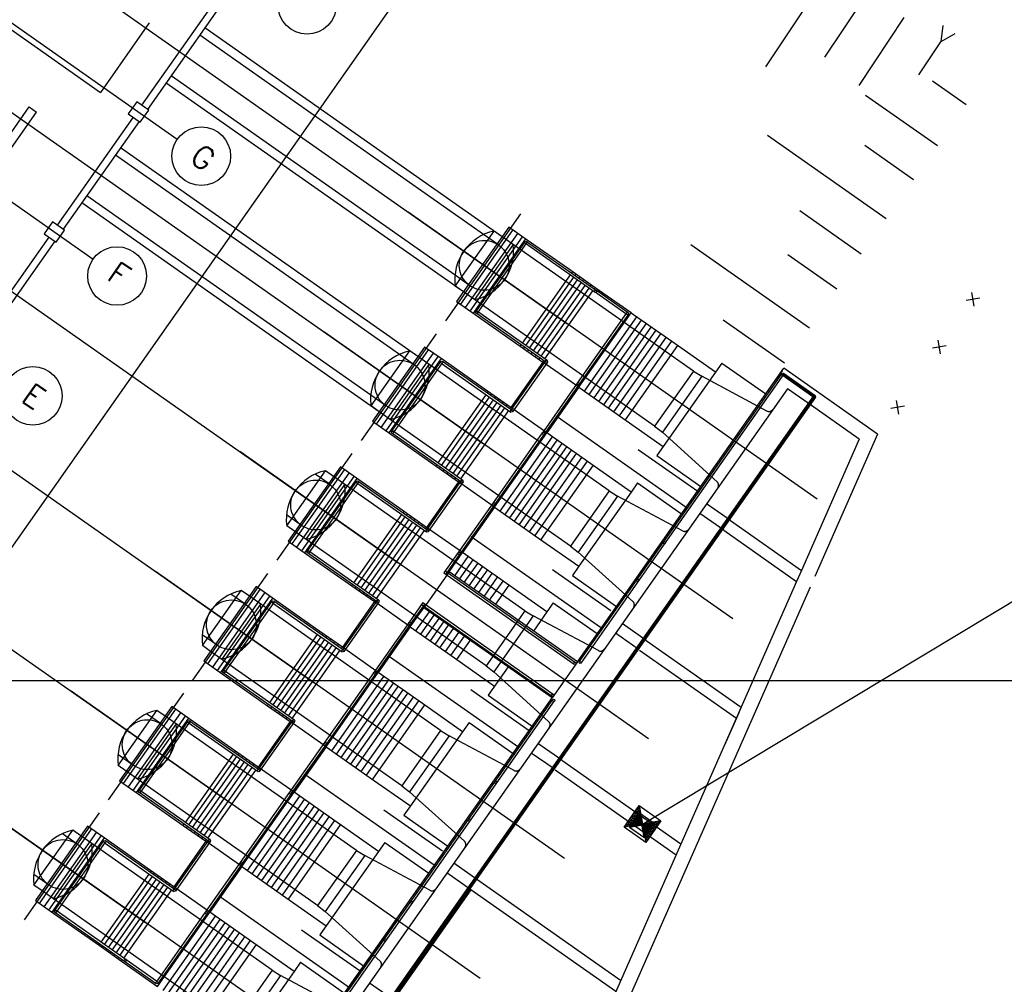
# Model space of a CAD drawing. Extents: x 312047 to 329088, y 8928324 to 8953812.
# Tile 58 of 125: x 319426 to 319460, y 8940990 to 8941023. Entities that reach past the tile are written whole.
import ezdxf

# ---------------------------------------------------------------- set-up
doc = ezdxf.new("R2010")
doc.units = 0
doc.header["$LTSCALE"] = 200
doc.header["$MEASUREMENT"] = 0
for name, pattern in [('CENTER2', [1.125, 0.75, -0.125, 0.125, -0.125]), ('CLINE', [3, 2.5, -0.25, 0, -0.25]), ('DASHED2', [0.3, 0.2, -0.1]), ('HIDDEN', [0.75, 0.5, -0.25]), ('LIN0', [0]), ('TP2', [1.4, 1, -0.2, 0, -0.2]), ('TT3', [0.25, 0.125, -0.125])]:
    doc.linetypes.add(name, pattern=pattern)
doc.layers.get('0').update_dxf_attribs({"linetype": 'CONTINUOUS'})
for name, color, linetype in [('AUX', 7, 'CONTINUOUS'), ('CERCA', 7, 'CONTINUOUS'), ('CONCRET', 1, 'CONTINUOUS'), ('EIX', 1, 'CENTER2'), ('EIXO', 1, 'CONTINUOUS'), ('G-TXT2', 7, 'CONTINUOUS'), ('HID', 3, 'CONTINUOUS'), ('JTX140', 10, 'LIN0'), ('LIN', 13, 'LIN0'), ('MAL', 13, 'CONTINUOUS'), ('MCCAB04', 10, 'CONTINUOUS'), ('MEEQX', 8, 'CLINE'), ('NOVA MALHA', 1, 'CONTINUOUS'), ('PENTE1', 13, 'CONTINUOUS'), ('TALUDES', 7, 'CONTINUOUS'), ('TRAC1', 7, 'TT3')]:
    doc.layers.add(name, color=color, linetype=linetype)
doc.layers.get('CONCRET').off()
doc.styles.add('140CL', font='simplex.shx')

# ---------------------------------------------------------------- blocks, each defined once
blk = doc.blocks.new('*X58')
at = {"color": 0}
for p, q in [((165.281, 163.531), (165.285, 163.535)), ((165.281, 163.513), (165.294, 163.526)), ((165.281, 163.495), (165.302, 163.517)), ((165.281, 163.478), (165.311, 163.508)), ((165.281, 163.46), (165.32, 163.499)), ((165.281, 163.442), (165.329, 163.49)), ((165.439, 163.388), (165.581, 163.53)), ((165.457, 163.388), (165.581, 163.512)), ((165.474, 163.388), (165.581, 163.495)), ((165.281, 163.425), (165.338, 163.482)), ((165.281, 163.407), (165.347, 163.473)), ((165.281, 163.389), (165.355, 163.464)), ((165.281, 163.248), (165.421, 163.388)), ((165.281, 163.266), (165.404, 163.388)), ((165.281, 163.283), (165.386, 163.388)), ((165.281, 163.301), (165.368, 163.388)), ((165.281, 163.319), (165.351, 163.388)), ((165.281, 163.336), (165.333, 163.388)), ((165.281, 163.354), (165.315, 163.388)), ((165.281, 163.372), (165.298, 163.388)), ((165.298, 163.388), (165.364, 163.455)), ((165.315, 163.388), (165.373, 163.446)), ((165.333, 163.388), (165.382, 163.437)), ((165.351, 163.388), (165.391, 163.429)), ((165.368, 163.388), (165.4, 163.42)), ((165.386, 163.388), (165.408, 163.411)), ((165.404, 163.388), (165.417, 163.402)), ((165.421, 163.388), (165.426, 163.393)), ((165.435, 163.384), (165.439, 163.388)), ((165.444, 163.375), (165.457, 163.388)), ((165.453, 163.367), (165.474, 163.388)), ((165.461, 163.358), (165.492, 163.388)), ((165.47, 163.349), (165.51, 163.388)), ((165.479, 163.34), (165.527, 163.388)), ((165.488, 163.331), (165.545, 163.388)), ((165.492, 163.388), (165.581, 163.477)), ((165.497, 163.322), (165.563, 163.388)), ((165.506, 163.314), (165.581, 163.388)), ((165.51, 163.388), (165.581, 163.459)), ((165.527, 163.388), (165.581, 163.442)), ((165.545, 163.388), (165.581, 163.424)), ((165.563, 163.388), (165.581, 163.406)), ((165.581, 163.388), (165.581, 163.389)), ((165.514, 163.305), (165.581, 163.371)), ((165.523, 163.296), (165.581, 163.353)), ((165.532, 163.287), (165.581, 163.336)), ((165.541, 163.278), (165.581, 163.318)), ((165.55, 163.269), (165.581, 163.3)), ((165.559, 163.261), (165.581, 163.283)), ((165.568, 163.252), (165.581, 163.265)), ((165.576, 163.243), (165.581, 163.247))]:
    blk.add_line(p, q, dxfattribs=at)
blk = doc.blocks.new('CERCA')
at = {"layer": 'CERCA'}
for p, q in [((133, -133), (-133, 133)), ((-133, -133), (133, 133))]:
    blk.add_line(p, q, dxfattribs=at)
blk = doc.blocks.new('*X57')
at = {"color": 0}
for p, q in [((165.281, 163.531), (165.285, 163.535)), ((165.281, 163.513), (165.294, 163.526)), ((165.281, 163.495), (165.302, 163.517)), ((165.281, 163.478), (165.311, 163.508)), ((165.281, 163.46), (165.32, 163.499)), ((165.281, 163.442), (165.329, 163.49)), ((165.281, 163.425), (165.338, 163.482)), ((165.281, 163.407), (165.347, 163.473)), ((165.281, 163.389), (165.355, 163.464)), ((165.298, 163.388), (165.364, 163.455)), ((165.315, 163.388), (165.373, 163.446)), ((165.333, 163.388), (165.382, 163.437)), ((165.439, 163.388), (165.581, 163.53)), ((165.457, 163.388), (165.581, 163.512)), ((165.474, 163.388), (165.581, 163.495)), ((165.492, 163.388), (165.581, 163.477)), ((165.51, 163.388), (165.581, 163.459)), ((165.527, 163.388), (165.581, 163.442)), ((165.281, 163.248), (165.421, 163.388)), ((165.281, 163.266), (165.404, 163.388)), ((165.281, 163.283), (165.386, 163.388)), ((165.281, 163.301), (165.368, 163.388)), ((165.281, 163.319), (165.351, 163.388)), ((165.281, 163.336), (165.333, 163.388)), ((165.281, 163.354), (165.315, 163.388)), ((165.281, 163.372), (165.298, 163.388)), ((165.351, 163.388), (165.391, 163.429)), ((165.368, 163.388), (165.4, 163.42)), ((165.386, 163.388), (165.408, 163.411)), ((165.404, 163.388), (165.417, 163.402)), ((165.421, 163.388), (165.426, 163.393)), ((165.435, 163.384), (165.439, 163.388)), ((165.444, 163.375), (165.457, 163.388)), ((165.453, 163.367), (165.474, 163.388)), ((165.461, 163.358), (165.492, 163.388)), ((165.47, 163.349), (165.51, 163.388)), ((165.479, 163.34), (165.527, 163.388)), ((165.488, 163.331), (165.545, 163.388)), ((165.497, 163.322), (165.563, 163.388)), ((165.506, 163.314), (165.581, 163.388)), ((165.514, 163.305), (165.581, 163.371)), ((165.523, 163.296), (165.581, 163.353)), ((165.532, 163.287), (165.581, 163.336)), ((165.541, 163.278), (165.581, 163.318)), ((165.545, 163.388), (165.581, 163.424)), ((165.55, 163.269), (165.581, 163.3)), ((165.559, 163.261), (165.581, 163.283)), ((165.563, 163.388), (165.581, 163.406)), ((165.568, 163.252), (165.581, 163.265)), ((165.581, 163.388), (165.581, 163.389)), ((165.576, 163.243), (165.581, 163.247))]:
    blk.add_line(p, q, dxfattribs=at)

msp = doc.modelspace()

# ---------------------------------------------------------------- linework, layer by layer
at = {"layer": 'AUX'}
for p, q in [((319442.765, 8941015.147), (319432.621, 8941022.275)), ((319441.443, 8941013.265), (319431.299, 8941020.393)), ((319439.89, 8941011.056), (319429.746, 8941018.184)), ((319438.568, 8941009.174), (319428.424, 8941016.302)), ((319441.352, 8941012.841), (319443.134, 8941015.377)), ((319441.515, 8941012.726), (319443.298, 8941015.262)), ((319441.679, 8941012.611), (319443.461, 8941015.147)), ((319445.575, 8941009.873), (319447.358, 8941012.409)), ((319445.739, 8941009.758), (319447.521, 8941012.294)), ((319445.902, 8941009.643), (319447.685, 8941012.179)), ((319446.066, 8941009.528), (319447.848, 8941012.064)), ((319446.23, 8941009.413), (319448.012, 8941011.949)), ((319446.393, 8941009.298), (319448.176, 8941011.834)), ((319446.58, 8941009.167), (319448.362, 8941011.703)), ((319446.766, 8941009.036), (319448.549, 8941011.572)), ((319438.477, 8941008.75), (319440.259, 8941011.286)), ((319438.641, 8941008.635), (319440.423, 8941011.171)), ((319438.804, 8941008.52), (319440.587, 8941011.056)), ((319444.262, 8941008.473), (319445.355, 8941010.028)), ((319442.7, 8941005.782), (319444.483, 8941008.318)), ((319442.864, 8941005.667), (319444.646, 8941008.203)), ((319443.028, 8941005.552), (319444.81, 8941008.088)), ((319443.191, 8941005.437), (319444.974, 8941007.973)), ((319443.355, 8941005.322), (319445.137, 8941007.858)), ((319443.519, 8941005.207), (319445.301, 8941007.743)), ((319443.705, 8941005.076), (319445.487, 8941007.612)), ((319435.602, 8941004.659), (319437.385, 8941007.195)), ((319443.892, 8941004.945), (319445.674, 8941007.481)), ((319435.766, 8941004.544), (319437.548, 8941007.08)), ((319435.93, 8941004.429), (319437.712, 8941006.965)), ((319441.387, 8941004.382), (319442.48, 8941005.937)), ((319441.148, 8941003.572), (319441.608, 8941004.227)), ((319441.311, 8941003.457), (319441.772, 8941004.112)), ((319441.475, 8941003.342), (319441.935, 8941003.997)), ((319441.639, 8941003.227), (319442.099, 8941003.882)), ((319441.802, 8941003.112), (319442.263, 8941003.767)), ((319441.966, 8941002.997), (319442.426, 8941003.652)), ((319442.153, 8941002.866), (319442.613, 8941003.521)), ((319442.339, 8941002.735), (319442.799, 8941003.39)), ((319432.728, 8941000.568), (319434.51, 8941003.104)), ((319432.891, 8941000.453), (319434.673, 8941002.989)), ((319433.055, 8941000.338), (319434.837, 8941002.874)), ((319439.826, 8941001.691), (319440.285, 8941002.345)), ((319439.989, 8941001.576), (319440.449, 8941002.23)), ((319438.513, 8941000.291), (319439.605, 8941001.846)), ((319440.153, 8941001.461), (319440.613, 8941002.115)), ((319440.317, 8941001.346), (319440.776, 8941002)), ((319440.48, 8941001.231), (319440.94, 8941001.885)), ((319440.644, 8941001.116), (319441.104, 8941001.77)), ((319440.83, 8941000.985), (319441.29, 8941001.639)), ((319441.017, 8941000.854), (319441.477, 8941001.508)), ((319436.951, 8940997.6), (319438.733, 8941000.136)), ((319437.115, 8940997.485), (319438.897, 8941000.021)), ((319437.278, 8940997.37), (319439.061, 8940999.906)), ((319437.442, 8940997.255), (319439.224, 8940999.791)), ((319437.606, 8940997.14), (319439.388, 8940999.676)), ((319437.769, 8940997.025), (319439.552, 8940999.561)), ((319437.956, 8940996.894), (319439.738, 8940999.43)), ((319438.142, 8940996.763), (319439.925, 8940999.299)), ((319429.853, 8940996.477), (319431.635, 8940999.013)), ((319430.016, 8940996.362), (319431.799, 8940998.898)), ((319430.18, 8940996.247), (319431.962, 8940998.783)), ((319435.638, 8940996.2), (319436.73, 8940997.755)), ((319434.076, 8940993.509), (319435.859, 8940996.045)), ((319434.24, 8940993.394), (319436.022, 8940995.93)), ((319434.404, 8940993.279), (319436.186, 8940995.815)), ((319434.567, 8940993.164), (319436.35, 8940995.7)), ((319434.731, 8940993.049), (319436.513, 8940995.585)), ((319434.894, 8940992.934), (319436.677, 8940995.47)), ((319435.081, 8940992.803), (319436.863, 8940995.339)), ((319435.267, 8940992.672), (319437.05, 8940995.208)), ((319426.978, 8940992.386), (319428.76, 8940994.922)), ((319427.142, 8940992.271), (319428.924, 8940994.807)), ((319427.305, 8940992.156), (319429.088, 8940994.692)), ((319432.763, 8940992.109), (319433.856, 8940993.664)), ((319431.202, 8940989.418), (319432.984, 8940991.954)), ((319431.365, 8940989.303), (319433.148, 8940991.839)), ((319431.529, 8940989.188), (319433.311, 8940991.724)), ((319431.692, 8940989.073), (319433.475, 8940991.609)), ((319431.856, 8940988.958), (319433.638, 8940991.494)), ((319432.02, 8940988.843), (319433.802, 8940991.379)), ((319432.206, 8940988.712), (319433.989, 8940991.248)), ((319432.393, 8940988.581), (319434.175, 8940991.117)), ((319429.782, 8940990.416), (319431.009, 8940989.553))]:
    msp.add_line(p, q, dxfattribs=at)
at = {"layer": 'AUX', "linetype": 'HIDDEN'}
for p, q in [((319442.135, 8941015.223), (319432.448, 8941022.03)), ((319441.158, 8941013.832), (319431.471, 8941020.639)), ((319439.26, 8941011.132), (319429.574, 8941017.938)), ((319438.283, 8941009.741), (319428.596, 8941016.548)), ((319442.643, 8941014.866), (319442.135, 8941015.223)), ((319443.143, 8941014.882), (319441.821, 8941013)), ((319441.666, 8941013.475), (319441.158, 8941013.832)), ((319439.769, 8941010.775), (319439.26, 8941011.132)), ((319440.269, 8941010.791), (319438.946, 8941008.909)), ((319438.791, 8941009.384), (319438.283, 8941009.741)), ((319436.894, 8941006.684), (319436.385, 8941007.041)), ((319437.394, 8941006.7), (319436.071, 8941004.818)), ((319435.916, 8941005.293), (319435.408, 8941005.65)), ((319440.955, 8941003.708), (319440.093, 8941002.48)), ((319434.019, 8941002.593), (319433.51, 8941002.95)), ((319434.519, 8941002.609), (319433.197, 8941000.727)), ((319433.042, 8941001.202), (319432.533, 8941001.559)), ((319431.144, 8940998.502), (319430.636, 8940998.859)), ((319431.644, 8940998.518), (319430.322, 8940996.636)), ((319430.167, 8940997.111), (319429.659, 8940997.468)), ((319428.27, 8940994.411), (319427.761, 8940994.768)), ((319428.77, 8940994.427), (319427.447, 8940992.545)), ((319427.292, 8940993.02), (319426.784, 8940993.377))]:
    msp.add_line(p, q, dxfattribs=at)
at = {"layer": 'EIX', "linetype": 'TP2'}
for p, q in [((319415.385, 8941029.927), (319431.684, 8941018.473)), ((319412.51, 8941025.836), (319428.809, 8941014.382))]:
    msp.add_line(p, q, dxfattribs=at)
at = {"layer": 'EIX'}
msp.add_line((319415.047, 8940988.914), (319439.365, 8941023.521), dxfattribs=at)
for centre in [(319441.899, 8941012.564), (319439.024, 8941008.473), (319436.149, 8941004.382), (319433.275, 8941000.291), (319430.4, 8940996.2), (319427.525, 8940992.109)]:
    msp.add_circle(centre, 0.038, dxfattribs=at)
at = {"layer": 'EIXO'}
for p, q in [((319441.868, 8941012.586), (319443.549, 8941014.978)), ((319441.93, 8941012.542), (319443.611, 8941014.934)), ((319443.558, 8941014.925), (319445.937, 8941013.253)), ((319443.602, 8941014.987), (319445.981, 8941013.315)), ((319446.989, 8941012.514), (319445.937, 8941013.253)), ((319447.064, 8941012.554), (319445.981, 8941013.315)), ((319444.256, 8941010.861), (319441.875, 8941012.534)), ((319444.302, 8941010.921), (319441.921, 8941012.595)), ((319447.011, 8941012.545), (319445.33, 8941010.153)), ((319447.073, 8941012.501), (319445.392, 8941010.109)), ((319438.993, 8941008.495), (319440.674, 8941010.887)), ((319440.727, 8941010.896), (319443.106, 8941009.225)), ((319444.247, 8941010.914), (319443.053, 8941009.215)), ((319444.309, 8941010.87), (319443.115, 8941009.172)), ((319439.055, 8941008.451), (319440.736, 8941010.843)), ((319440.683, 8941010.834), (319443.063, 8941009.162)), ((319448.27, 8941004.725), (319452.309, 8941010.472)), ((319448.333, 8941004.681), (319452.371, 8941010.429)), ((319453.454, 8941009.667), (319452.309, 8941010.472)), ((319453.402, 8941009.658), (319452.318, 8941010.419)), ((319453.445, 8941009.72), (319452.362, 8941010.481)), ((319445.33, 8941010.153), (319444.115, 8941008.423)), ((319445.392, 8941010.109), (319444.221, 8941008.441)), ((319441.428, 8941006.83), (319439.046, 8941008.504)), ((319441.381, 8941006.77), (319439.001, 8941008.443)), ((319444.137, 8941008.454), (319442.455, 8941006.062)), ((319444.199, 8941008.41), (319442.518, 8941006.018)), ((319441.372, 8941006.823), (319440.179, 8941005.124)), ((319436.118, 8941004.404), (319437.8, 8941006.796)), ((319436.181, 8941004.36), (319437.862, 8941006.752)), ((319437.809, 8941006.743), (319440.188, 8941005.071)), ((319437.852, 8941006.805), (319440.231, 8941005.134)), ((319441.434, 8941006.779), (319440.241, 8941005.081)), ((319442.455, 8941006.062), (319441.24, 8941004.332)), ((319442.518, 8941006.018), (319441.346, 8941004.35)), ((319445.396, 8941000.634), (319448.27, 8941004.725)), ((319445.458, 8941000.59), (319448.333, 8941004.681)), ((319438.507, 8941002.679), (319436.126, 8941004.352)), ((319438.553, 8941002.739), (319436.171, 8941004.413)), ((319441.262, 8941004.363), (319440.78, 8941003.677)), ((319441.324, 8941004.319), (319440.842, 8941003.633)), ((319440.78, 8941003.677), (319445.229, 8941000.55)), ((319440.823, 8941003.739), (319445.273, 8941000.613)), ((319433.244, 8941000.313), (319434.925, 8941002.705)), ((319433.306, 8941000.269), (319434.987, 8941002.661)), ((319434.934, 8941002.652), (319437.313, 8941000.98)), ((319434.978, 8941002.714), (319437.357, 8941001.043)), ((319438.497, 8941002.732), (319437.304, 8941001.033)), ((319438.56, 8941002.688), (319437.366, 8941000.99)), ((319440.062, 8941002.656), (319439.581, 8941001.971)), ((319440.124, 8941002.612), (319439.643, 8941001.927)), ((319440.019, 8941002.594), (319444.468, 8940999.467)), ((319440.062, 8941002.656), (319444.512, 8940999.529)), ((319439.581, 8941001.971), (319438.365, 8941000.241)), ((319439.643, 8941001.927), (319438.471, 8941000.26)), ((319435.632, 8940998.588), (319433.251, 8941000.261)), ((319435.678, 8940998.648), (319433.297, 8941000.322)), ((319438.387, 8941000.272), (319436.706, 8940997.88)), ((319438.449, 8941000.228), (319436.768, 8940997.836)), ((319436.318, 8940987.716), (319444.49, 8940999.344)), ((319436.381, 8940987.673), (319444.552, 8940999.301)), ((319430.369, 8940996.222), (319432.05, 8940998.614)), ((319430.431, 8940996.178), (319432.112, 8940998.57)), ((319432.059, 8940998.561), (319434.438, 8940996.889)), ((319432.103, 8940998.623), (319434.482, 8940996.952)), ((319435.623, 8940998.641), (319434.429, 8940996.942)), ((319435.685, 8940998.597), (319434.491, 8940996.899)), ((319436.706, 8940997.88), (319435.491, 8940996.15)), ((319436.768, 8940997.836), (319435.596, 8940996.169)), ((319432.757, 8940994.497), (319430.377, 8940996.17)), ((319432.803, 8940994.557), (319430.422, 8940996.231)), ((319435.512, 8940996.181), (319433.831, 8940993.789)), ((319435.575, 8940996.137), (319433.893, 8940993.745)), ((319427.494, 8940992.131), (319429.175, 8940994.523)), ((319427.556, 8940992.087), (319429.238, 8940994.479)), ((319429.185, 8940994.47), (319431.564, 8940992.798)), ((319429.228, 8940994.532), (319431.607, 8940992.861)), ((319432.748, 8940994.55), (319431.554, 8940992.851)), ((319432.81, 8940994.506), (319431.617, 8940992.808)), ((319433.831, 8940993.789), (319432.616, 8940992.059)), ((319433.893, 8940993.745), (319432.722, 8940992.078)), ((319430.965, 8940989.645), (319427.502, 8940992.079)), ((319430.978, 8940989.729), (319427.547, 8940992.14)), ((319432.638, 8940992.09), (319430.957, 8940989.698)), ((319432.7, 8940992.047), (319431.019, 8940989.654))]:
    msp.add_line(p, q, dxfattribs=at)
at = {"layer": 'EIXO', "linetype": 'TT3'}
msp.add_line((319452.319, 8941010.573), (319452.117, 8941010.287), dxfattribs=at)
at = {"layer": 'EIXO', "color": 1}
for p, q in [((319453.392, 8941009.711), (319424.209, 8940968.181)), ((319453.445, 8941009.72), (319424.236, 8940968.154)), ((319453.454, 8941009.667), (319424.264, 8940968.126))]:
    msp.add_line(p, q, dxfattribs=at)
at = {"layer": 'EIXO'}
for centre in [(319443.58, 8941014.956), (319445.959, 8941013.284), (319447.042, 8941012.523), (319440.705, 8941010.865), (319444.278, 8941010.892), (319452.34, 8941010.45), (319445.361, 8941010.131), (319453.423, 8941009.689), (319443.084, 8941009.193), (319444.168, 8941008.432), (319441.403, 8941006.801), (319437.831, 8941006.774), (319442.487, 8941006.04), (319440.21, 8941005.102), (319448.301, 8941004.703), (319441.293, 8941004.341), (319447.395, 8941003.414), (319434.956, 8941002.683), (319438.528, 8941002.71), (319439.612, 8941001.949), (319437.335, 8941001.011), (319445.251, 8941000.581), (319445.427, 8941000.612), (319438.418, 8941000.25), (319444.49, 8940999.498), (319444.521, 8940999.323), (319432.081, 8940998.592), (319435.654, 8940998.619), (319436.737, 8940997.858), (319434.46, 8940996.921), (319442.552, 8940996.521), (319435.543, 8940996.159), (319441.646, 8940995.232), (319429.206, 8940994.501), (319432.779, 8940994.528), (319433.862, 8940993.767), (319431.585, 8940992.83), (319439.677, 8940992.43), (319432.669, 8940992.068), (319438.771, 8940991.141), (319429.904, 8940990.437), (319430.988, 8940989.676)]:
    msp.add_circle(centre, 0.038, dxfattribs=at)
at = {"layer": 'G-TXT2'}
for p, q in [((319441.166, 8941013.46), (319442.489, 8941015.342)), ((319442.766, 8941015.147), (319442.489, 8941015.342)), ((319441.443, 8941013.265), (319441.166, 8941013.46)), ((319438.292, 8941009.369), (319439.614, 8941011.251)), ((319439.891, 8941011.056), (319439.614, 8941011.251)), ((319438.568, 8941009.174), (319438.292, 8941009.369)), ((319435.417, 8941005.278), (319436.739, 8941007.16)), ((319437.016, 8941006.965), (319436.739, 8941007.16)), ((319447.556, 8940995.098), (319467.005, 8941006.816)), ((319435.694, 8941005.083), (319435.417, 8941005.278)), ((319432.542, 8941001.187), (319433.865, 8941003.069)), ((319434.141, 8941002.874), (319433.865, 8941003.069)), ((319432.819, 8941000.992), (319432.542, 8941001.187)), ((319429.667, 8940997.096), (319430.99, 8940998.978)), ((319431.267, 8940998.783), (319430.99, 8940998.978)), ((319429.944, 8940996.901), (319429.667, 8940997.096)), ((319446.929, 8940994.989), (319447.446, 8940995.725)), ((319447.112, 8940994.983), (319447.457, 8940995.474)), ((319447.446, 8940995.725), (319448.182, 8940995.208)), ((319447.446, 8940995.725), (319447.665, 8940994.471)), ((319447.457, 8940995.474), (319447.603, 8940994.639)), ((319447.457, 8940995.474), (319447.948, 8940995.129)), ((319448.182, 8940995.208), (319446.929, 8940994.989)), ((319447.948, 8940995.129), (319447.112, 8940994.983)), ((319447.948, 8940995.129), (319447.603, 8940994.639)), ((319448.182, 8940995.208), (319447.665, 8940994.471)), ((319426.793, 8940993.005), (319428.115, 8940994.887)), ((319428.392, 8940994.692), (319428.115, 8940994.887)), ((319447.665, 8940994.471), (319446.929, 8940994.989)), ((319447.603, 8940994.639), (319447.112, 8940994.983)), ((319427.07, 8940992.811), (319426.793, 8940993.005)), ((319439.152, 8940991.836), (319423.341, 8940969.336))]:
    msp.add_line(p, q, dxfattribs=at)
at = {"layer": 'G-TXT2', "linetype": 'DASHED2'}
msp.add_line((319452.498, 8941009.958), (319423.751, 8940969.049), dxfattribs=at)
at = {"layer": 'G-TXT2', "linetype": 'HIDDEN'}
for centre in [(319442.155, 8941014.17), (319439.28, 8941010.079), (319436.405, 8941005.988), (319433.53, 8941001.898), (319430.656, 8940997.807), (319427.781, 8940993.716)]:
    msp.add_circle(centre, 0.85, dxfattribs=at)
at = {"layer": 'G-TXT2'}
for centre in [(319442.846, 8941013.685), (319439.971, 8941009.594), (319437.096, 8941005.503), (319434.222, 8941001.412), (319431.347, 8940997.321), (319428.472, 8940993.23)]:
    msp.add_arc(centre, 1.694, 102.163, 187.6455, dxfattribs=at)
at = {"layer": 'G-TXT2', "linetype": 'HIDDEN'}
for centre in [(319441.464, 8941014.656), (319438.589, 8941010.565), (319435.714, 8941006.474), (319432.84, 8941002.383), (319429.965, 8940998.292), (319427.09, 8940994.201)]:
    msp.add_arc(centre, 1.694, 282.163, 7.6455, dxfattribs=at)
at = {"layer": 'HID'}
for p, q in [((319425.023, 8941017.287), (319426.633, 8941019.578)), ((319425.272, 8941017.119), (319426.879, 8941019.405)), ((319442.996, 8941015.474), (319441.213, 8941012.938)), ((319443.625, 8941015.032), (319442.996, 8941015.474)), ((319443.559, 8941015.079), (319441.776, 8941012.542)), ((319445.025, 8941014.048), (319443.625, 8941015.032)), ((319445.938, 8941013.407), (319445.025, 8941014.048)), ((319445.14, 8941013.907), (319445.169, 8941013.947)), ((319443.459, 8941011.514), (319445.096, 8941013.844)), ((319443.573, 8941011.434), (319445.211, 8941013.764)), ((319443.704, 8941011.342), (319445.342, 8941013.672)), ((319443.835, 8941011.25), (319445.472, 8941013.58)), ((319445.254, 8941013.826), (319445.283, 8941013.867)), ((319445.385, 8941013.734), (319445.414, 8941013.775)), ((319445.516, 8941013.642), (319445.545, 8941013.683)), ((319445.647, 8941013.55), (319445.676, 8941013.591)), ((319443.966, 8941011.158), (319445.603, 8941013.488)), ((319444.097, 8941011.066), (319445.734, 8941013.396)), ((319444.228, 8941010.974), (319445.865, 8941013.304)), ((319445.778, 8941013.458), (319445.807, 8941013.499)), ((319445.909, 8941013.366), (319445.938, 8941013.407)), ((319447.165, 8941012.545), (319445.938, 8941013.407)), ((319441.213, 8941012.938), (319441.843, 8941012.496)), ((319445.383, 8941010.008), (319447.165, 8941012.545)), ((319448.669, 8941011.488), (319447.137, 8941012.564)), ((319441.843, 8941012.496), (319443.386, 8941011.411)), ((319440.121, 8941011.383), (319438.338, 8941008.847)), ((319440.75, 8941010.941), (319440.121, 8941011.383)), ((319443.386, 8941011.411), (319443.415, 8941011.452)), ((319443.386, 8941011.411), (319444.155, 8941010.871)), ((319443.501, 8941011.331), (319443.53, 8941011.371)), ((319443.632, 8941011.239), (319443.66, 8941011.279)), ((319448.744, 8941011.435), (319446.962, 8941008.899)), ((319450.042, 8941010.523), (319448.669, 8941011.488)), ((319440.684, 8941010.988), (319438.902, 8941008.451)), ((319442.151, 8941009.957), (319440.75, 8941010.941)), ((319444.155, 8941010.871), (319443.063, 8941009.316)), ((319443.763, 8941011.147), (319443.791, 8941011.187)), ((319443.894, 8941011.055), (319443.922, 8941011.095)), ((319444.024, 8941010.963), (319444.053, 8941011.003)), ((319444.155, 8941010.871), (319444.184, 8941010.911)), ((319446.666, 8941002.528), (319452.376, 8941010.655)), ((319450.042, 8941010.523), (319448.04, 8941007.674)), ((319450.261, 8941010.835), (319450.042, 8941010.523)), ((319450.261, 8941010.835), (319451.762, 8941009.781)), ((319455.575, 8941008.407), (319452.376, 8941010.655)), ((319443.063, 8941009.316), (319442.151, 8941009.957)), ((319442.265, 8941009.816), (319442.294, 8941009.856)), ((319445.383, 8941010.008), (319444.29, 8941008.454)), ((319445.383, 8941010.008), (319446.886, 8941008.951)), ((319440.584, 8941007.423), (319442.221, 8941009.753)), ((319440.699, 8941007.343), (319442.336, 8941009.673)), ((319440.829, 8941007.251), (319442.467, 8941009.581)), ((319442.38, 8941009.735), (319442.408, 8941009.776)), ((319442.511, 8941009.643), (319442.539, 8941009.684)), ((319442.641, 8941009.551), (319442.67, 8941009.592)), ((319440.96, 8941007.159), (319442.598, 8941009.489)), ((319441.091, 8941007.067), (319442.729, 8941009.397)), ((319441.222, 8941006.975), (319442.86, 8941009.305)), ((319441.353, 8941006.883), (319442.991, 8941009.213)), ((319442.772, 8941009.459), (319442.801, 8941009.5)), ((319442.903, 8941009.367), (319442.932, 8941009.408)), ((319443.034, 8941009.275), (319443.063, 8941009.316)), ((319454.952, 8941008.233), (319453.316, 8941009.383)), ((319438.338, 8941008.847), (319438.968, 8941008.405)), ((319446.886, 8941008.951), (319448.26, 8941007.987)), ((319438.968, 8941008.405), (319440.512, 8941007.32)), ((319442.508, 8941005.917), (319444.29, 8941008.454)), ((319445.794, 8941007.397), (319444.29, 8941008.454)), ((319454.952, 8941008.233), (319452.978, 8941003.754)), ((319455.575, 8941008.407), (319453.435, 8941003.552)), ((319448.04, 8941007.674), (319449.54, 8941006.619)), ((319437.246, 8941007.293), (319435.464, 8941004.756)), ((319437.875, 8941006.85), (319437.246, 8941007.293)), ((319440.512, 8941007.32), (319440.54, 8941007.361)), ((319440.512, 8941007.32), (319441.281, 8941006.78)), ((319440.626, 8941007.24), (319440.655, 8941007.28)), ((319440.757, 8941007.148), (319440.786, 8941007.188)), ((319445.869, 8941007.344), (319444.087, 8941004.808)), ((319447.167, 8941006.432), (319445.794, 8941007.397)), ((319437.809, 8941006.897), (319436.027, 8941004.36)), ((319439.276, 8941005.866), (319437.875, 8941006.85)), ((319440.888, 8941007.056), (319440.917, 8941007.097)), ((319441.019, 8941006.964), (319441.048, 8941007.005)), ((319441.15, 8941006.872), (319441.178, 8941006.913)), ((319441.281, 8941006.78), (319440.188, 8941005.225)), ((319441.281, 8941006.78), (319441.309, 8941006.821)), ((319447.387, 8941006.744), (319447.167, 8941006.432)), ((319447.387, 8941006.744), (319448.887, 8941005.69)), ((319447.167, 8941006.432), (319445.385, 8941003.896)), ((319440.188, 8941005.225), (319439.276, 8941005.866)), ((319442.508, 8941005.917), (319441.416, 8941004.363)), ((319442.508, 8941005.917), (319444.012, 8941004.86)), ((319437.709, 8941003.332), (319439.347, 8941005.662)), ((319437.824, 8941003.252), (319439.461, 8941005.582)), ((319437.955, 8941003.16), (319439.592, 8941005.49)), ((319439.39, 8941005.725), (319439.419, 8941005.766)), ((319439.505, 8941005.644), (319439.534, 8941005.685)), ((319439.636, 8941005.552), (319439.665, 8941005.593)), ((319439.767, 8941005.46), (319439.795, 8941005.501)), ((319438.086, 8941003.068), (319439.723, 8941005.398)), ((319438.217, 8941002.976), (319439.854, 8941005.306)), ((319438.347, 8941002.884), (319439.985, 8941005.214)), ((319439.898, 8941005.368), (319439.926, 8941005.409)), ((319440.029, 8941005.276), (319440.057, 8941005.317)), ((319440.159, 8941005.184), (319440.188, 8941005.225)), ((319450.556, 8941005.456), (319452.978, 8941003.754)), ((319438.478, 8941002.792), (319440.116, 8941005.122)), ((319444.012, 8941004.86), (319445.385, 8941003.896)), ((319450.326, 8941005.128), (319452.813, 8941003.38)), ((319435.464, 8941004.756), (319436.093, 8941004.314)), ((319436.093, 8941004.314), (319437.637, 8941003.229)), ((319440.955, 8941003.708), (319441.416, 8941004.363)), ((319442.919, 8941003.306), (319441.416, 8941004.363)), ((319445.385, 8941003.896), (319445.165, 8941003.583)), ((319445.333, 8941000.632), (319440.955, 8941003.708)), ((319445.165, 8941003.583), (319446.666, 8941002.528)), ((319434.371, 8941003.202), (319432.589, 8941000.665)), ((319435.001, 8941002.759), (319434.371, 8941003.202)), ((319437.637, 8941003.229), (319437.666, 8941003.27)), ((319437.637, 8941003.229), (319438.406, 8941002.689)), ((319437.751, 8941003.149), (319437.78, 8941003.19)), ((319442.995, 8941003.253), (319442.534, 8941002.598)), ((319452.813, 8941003.38), (319442.613, 8940980.238)), ((319444.292, 8941002.341), (319442.919, 8941003.306)), ((319453.271, 8941003.179), (319443.051, 8940979.991)), ((319434.934, 8941002.806), (319433.152, 8941000.269)), ((319437.882, 8941003.057), (319437.911, 8941003.098)), ((319438.013, 8941002.965), (319438.042, 8941003.006)), ((319438.144, 8941002.873), (319438.173, 8941002.914)), ((319438.275, 8941002.781), (319438.304, 8941002.822)), ((319436.401, 8941001.775), (319435.001, 8941002.759)), ((319438.406, 8941002.689), (319437.314, 8941001.134)), ((319438.406, 8941002.689), (319438.435, 8941002.73)), ((319439.633, 8941001.826), (319440.093, 8941002.48)), ((319444.47, 8940999.404), (319440.093, 8941002.48)), ((319444.512, 8941002.653), (319444.292, 8941002.341)), ((319444.512, 8941002.653), (319446.012, 8941001.599)), ((319445.333, 8941000.632), (319446.666, 8941002.528)), ((319444.292, 8941002.341), (319443.832, 8941001.686)), ((319439.633, 8941001.826), (319438.541, 8941000.272)), ((319439.633, 8941001.826), (319441.137, 8941000.769)), ((319434.835, 8940999.241), (319436.472, 8941001.571)), ((319434.949, 8940999.161), (319436.587, 8941001.491)), ((319437.314, 8941001.134), (319436.401, 8941001.775)), ((319436.516, 8941001.634), (319436.544, 8941001.675)), ((319436.63, 8941001.553), (319436.659, 8941001.594)), ((319436.761, 8941001.461), (319436.79, 8941001.502)), ((319435.08, 8940999.069), (319436.717, 8941001.399)), ((319435.211, 8940998.977), (319436.848, 8941001.307)), ((319435.342, 8940998.885), (319436.979, 8941001.215)), ((319435.473, 8940998.793), (319437.11, 8941001.123)), ((319436.892, 8941001.369), (319436.921, 8941001.41)), ((319437.023, 8941001.277), (319437.052, 8941001.318)), ((319437.154, 8941001.185), (319437.183, 8941001.226)), ((319437.285, 8941001.093), (319437.314, 8941001.134)), ((319441.672, 8941001.371), (319441.212, 8941000.717)), ((319447.681, 8941001.365), (319450.921, 8940999.088)), ((319435.604, 8940998.701), (319437.241, 8941001.031)), ((319447.451, 8941001.037), (319450.757, 8940998.715)), ((319432.589, 8941000.665), (319433.218, 8941000.223)), ((319441.137, 8941000.769), (319442.51, 8940999.805)), ((319442.97, 8941000.459), (319442.29, 8940999.492)), ((319433.218, 8941000.223), (319434.762, 8940999.138)), ((319436.758, 8940997.735), (319438.541, 8941000.272)), ((319440.045, 8940999.215), (319438.541, 8941000.272)), ((319442.29, 8940999.492), (319443.791, 8940998.437)), ((319431.497, 8940999.111), (319429.714, 8940996.574)), ((319432.126, 8940998.668), (319431.497, 8940999.111)), ((319434.762, 8940999.138), (319434.791, 8940999.179)), ((319434.762, 8940999.138), (319435.531, 8940998.598)), ((319434.877, 8940999.058), (319434.905, 8940999.099)), ((319436.277, 8940987.745), (319444.47, 8940999.404)), ((319440.12, 8940999.162), (319438.338, 8940996.626)), ((319441.418, 8940998.25), (319440.045, 8940999.215)), ((319435.008, 8940998.966), (319435.036, 8940999.007)), ((319435.138, 8940998.874), (319435.167, 8940998.915)), ((319435.269, 8940998.782), (319435.298, 8940998.823)), ((319432.06, 8940998.715), (319430.277, 8940996.178)), ((319433.526, 8940997.684), (319432.126, 8940998.668)), ((319435.531, 8940998.598), (319434.439, 8940997.043)), ((319435.4, 8940998.69), (319435.429, 8940998.731)), ((319435.531, 8940998.598), (319435.56, 8940998.639)), ((319441.637, 8940998.562), (319441.418, 8940998.25)), ((319441.637, 8940998.562), (319443.138, 8940997.508)), ((319450.757, 8940998.715), (319450.348, 8940997.787)), ((319450.757, 8940998.715), (319450.348, 8940997.787)), ((319441.418, 8940998.25), (319439.635, 8940995.714)), ((319431.96, 8940995.15), (319433.597, 8940997.48)), ((319434.439, 8940997.043), (319433.526, 8940997.684)), ((319433.641, 8940997.543), (319433.67, 8940997.584)), ((319433.755, 8940997.462), (319433.784, 8940997.503)), ((319436.758, 8940997.735), (319435.666, 8940996.181)), ((319436.758, 8940997.735), (319438.262, 8940996.679)), ((319432.074, 8940995.07), (319433.712, 8940997.4)), ((319432.205, 8940994.978), (319433.843, 8940997.308)), ((319432.336, 8940994.886), (319433.974, 8940997.216)), ((319432.467, 8940994.794), (319434.105, 8940997.124)), ((319433.886, 8940997.37), (319433.915, 8940997.411)), ((319434.017, 8940997.278), (319434.046, 8940997.319)), ((319434.148, 8940997.186), (319434.177, 8940997.227)), ((319434.279, 8940997.094), (319434.308, 8940997.135)), ((319444.807, 8940997.274), (319448.865, 8940994.422)), ((319432.598, 8940994.702), (319434.235, 8940997.032)), ((319432.729, 8940994.61), (319434.366, 8940996.94)), ((319434.41, 8940997.002), (319434.439, 8940997.043)), ((319444.577, 8940996.947), (319448.701, 8940994.049)), ((319429.714, 8940996.574), (319430.344, 8940996.132)), ((319438.262, 8940996.679), (319439.635, 8940995.714)), ((319430.344, 8940996.132), (319431.887, 8940995.047)), ((319433.884, 8940993.644), (319435.666, 8940996.181)), ((319437.17, 8940995.124), (319435.666, 8940996.181)), ((319439.635, 8940995.714), (319439.416, 8940995.401)), ((319439.416, 8940995.401), (319440.916, 8940994.346)), ((319431.887, 8940995.047), (319431.916, 8940995.088)), ((319437.245, 8940995.071), (319435.463, 8940992.535)), ((319438.543, 8940994.159), (319437.17, 8940995.124)), ((319428.622, 8940995.02), (319426.84, 8940992.483)), ((319429.251, 8940994.577), (319428.622, 8940995.02)), ((319431.887, 8940995.047), (319432.656, 8940994.507)), ((319432.002, 8940994.967), (319432.031, 8940995.008)), ((319432.133, 8940994.875), (319432.162, 8940994.916)), ((319432.264, 8940994.783), (319432.292, 8940994.824)), ((319432.395, 8940994.691), (319432.423, 8940994.732)), ((319429.185, 8940994.624), (319427.403, 8940992.088)), ((319430.652, 8940993.593), (319429.251, 8940994.577)), ((319432.656, 8940994.507), (319431.564, 8940992.952)), ((319432.526, 8940994.599), (319432.554, 8940994.64)), ((319432.656, 8940994.507), (319432.685, 8940994.548)), ((319438.762, 8940994.471), (319438.543, 8940994.159)), ((319438.762, 8940994.471), (319440.263, 8940993.417)), ((319438.543, 8940994.159), (319436.761, 8940991.623)), ((319429.085, 8940991.059), (319430.723, 8940993.39)), ((319431.564, 8940992.952), (319430.652, 8940993.593)), ((319430.766, 8940993.452), (319430.795, 8940993.493)), ((319430.881, 8940993.371), (319430.91, 8940993.412)), ((319433.884, 8940993.644), (319432.791, 8940992.09)), ((319433.884, 8940993.644), (319435.388, 8940992.588)), ((319429.2, 8940990.979), (319430.837, 8940993.309)), ((319429.331, 8940990.887), (319430.968, 8940993.217)), ((319429.461, 8940990.795), (319431.099, 8940993.125)), ((319431.012, 8940993.279), (319431.04, 8940993.32)), ((319431.143, 8940993.187), (319431.171, 8940993.228)), ((319431.273, 8940993.095), (319431.302, 8940993.136)), ((319446.808, 8940989.756), (319441.932, 8940993.183)), ((319429.592, 8940990.703), (319431.23, 8940993.033)), ((319429.723, 8940990.611), (319431.361, 8940992.941)), ((319429.854, 8940990.519), (319431.492, 8940992.849)), ((319431.404, 8940993.003), (319431.433, 8940993.044)), ((319431.535, 8940992.911), (319431.564, 8940992.952)), ((319441.702, 8940992.855), (319439.057, 8940989.092)), ((319446.644, 8940989.383), (319441.702, 8940992.855)), ((319426.84, 8940992.483), (319427.469, 8940992.041)), ((319435.388, 8940992.588), (319436.761, 8940991.623)), ((319427.469, 8940992.041), (319429.013, 8940990.956)), ((319431.009, 8940989.553), (319432.791, 8940992.09)), ((319434.295, 8940991.033), (319432.791, 8940992.09)), ((319436.761, 8940991.623), (319436.541, 8940991.31)), ((319435.668, 8940990.068), (319434.295, 8940991.033)), ((319436.541, 8940991.31), (319438.041, 8940990.255)), ((319429.013, 8940990.956), (319429.041, 8940990.997)), ((319429.013, 8940990.956), (319429.782, 8940990.416)), ((319429.127, 8940990.876), (319429.156, 8940990.917)), ((319429.258, 8940990.784), (319429.287, 8940990.825)), ((319429.389, 8940990.692), (319429.418, 8940990.733)), ((319434.37, 8940990.98), (319432.588, 8940988.444)), ((319429.52, 8940990.6), (319429.549, 8940990.641)), ((319429.651, 8940990.508), (319429.68, 8940990.549)), ((319429.782, 8940990.416), (319429.81, 8940990.457)), ((319435.888, 8940990.38), (319435.668, 8940990.068)), ((319435.888, 8940990.38), (319437.388, 8940989.326)), ((319435.668, 8940990.068), (319433.886, 8940987.532))]:
    msp.add_line(p, q, dxfattribs=at)
at = {"layer": 'HID', "linetype": 'TP2'}
msp.add_line((319426.633, 8941019.578), (319426.879, 8941019.405), dxfattribs=at)
at = {"layer": 'HID', "color": 7, "linetype": 'TT3'}
for p, q in [((319449.292, 8941010.561), (319442.766, 8941015.147)), ((319447.97, 8941008.679), (319441.443, 8941013.265)), ((319446.418, 8941006.47), (319439.891, 8941011.056)), ((319445.095, 8941004.588), (319438.568, 8941009.174)), ((319443.543, 8941002.379), (319437.016, 8941006.965)), ((319442.221, 8941000.497), (319435.694, 8941005.083)), ((319440.668, 8940998.288), (319434.141, 8941002.874)), ((319439.346, 8940996.406), (319432.819, 8941000.992)), ((319437.793, 8940994.197), (319431.267, 8940998.783)), ((319436.471, 8940992.315), (319429.944, 8940996.901)), ((319434.919, 8940990.106), (319428.392, 8940994.692)), ((319433.596, 8940988.224), (319427.07, 8940992.811))]:
    msp.add_line(p, q, dxfattribs=at)
at = {"layer": 'HID'}
for centre in [(319436.111, 8941023.062), (319432.502, 8941017.898), (319429.627, 8941013.807), (319426.752, 8941009.716)]:
    msp.add_circle(centre, 1, dxfattribs=at)
at = {"layer": 'LIN'}
for p, q in [((319457.449, 8941020.471), (319458.602, 8941019.662)), ((319455.16, 8941019.986), (319457.617, 8941018.26)), ((319451.821, 8941018.612), (319455.867, 8941015.769)), ((319455.138, 8941018.274), (319456.804, 8941017.103)), ((319452.924, 8941016.04), (319455.021, 8941014.566)), ((319449.201, 8941014.884), (319453.247, 8941012.04)), ((319452.518, 8941014.545), (319454.184, 8941013.374)), ((319450.304, 8941012.311), (319452.401, 8941010.837))]:
    msp.add_line(p, q, dxfattribs=at)
at = {"layer": 'MAL'}
for p, q in [((319433.797, 8941024.383), (319430.462, 8941019.637)), ((319434.001, 8941024.239), (319430.666, 8941019.494)), ((319430.725, 8941022.447), (319429.058, 8941020.074)), ((319430.174, 8941019.228), (319427.587, 8941015.547)), ((319430.379, 8941019.085), (319427.792, 8941015.403)), ((319427.3, 8941015.137), (319424.712, 8941011.456)), ((319427.504, 8941014.994), (319424.917, 8941011.312))]:
    msp.add_line(p, q, dxfattribs=at)
at = {"layer": 'MAL', "linetype": 'Continuous'}
msp.add_line((319425.614, 8941022.494), (319429.058, 8941020.074), dxfattribs=at)
at = {"layer": 'MCCAB04'}
for points in [[(319430.011, 8941019.343), (319430.42, 8941019.056), (319430.707, 8941019.465), (319430.298, 8941019.752)], [(319427.136, 8941015.252), (319427.545, 8941014.965), (319427.833, 8941015.374), (319427.424, 8941015.661)]]:
    msp.add_lwpolyline(points, close=True, dxfattribs=at)
at = {"layer": 'MEEQX'}
for p, q in [((319424.656, 8941026.467), (319444.972, 8941012.191)), ((319421.781, 8941022.376), (319442.097, 8941008.1)), ((319418.907, 8941018.285), (319439.222, 8941004.009)), ((319453.515, 8941006.188), (319439.562, 8941015.992)), ((319443.39, 8941015.929), (319440.828, 8941012.282)), ((319416.032, 8941014.194), (319436.348, 8940999.918)), ((319450.64, 8941002.097), (319436.687, 8941011.901)), ((319440.516, 8941011.838), (319437.953, 8941008.191)), ((319413.157, 8941010.103), (319433.473, 8940995.827)), ((319447.765, 8940998.006), (319433.813, 8941007.81)), ((319437.641, 8941007.747), (319435.078, 8941004.1)), ((319410.295, 8941006.003), (319430.611, 8940991.728)), ((319444.891, 8940993.915), (319430.938, 8941003.719)), ((319434.766, 8941003.656), (319432.204, 8941000.01)), ((319442.016, 8940989.824), (319428.063, 8940999.628)), ((319431.891, 8940999.565), (319429.329, 8940995.919)), ((319439.141, 8940985.733), (319425.189, 8940995.537)), ((319429.017, 8940995.474), (319426.454, 8940991.828))]:
    msp.add_line(p, q, dxfattribs=at)
at = {"layer": 'NOVA MALHA'}
msp.add_line((318032.617, 8941000), (329087.635, 8941000), dxfattribs=at)
at = {"layer": 'PENTE1'}
for p, q in [((319449.048, 8941005.898), (319444.642, 8941008.994)), ((319449.407, 8941006.47), (319447.412, 8941007.872)), ((319446.118, 8941001.805), (319441.712, 8941004.901)), ((319446.477, 8941002.377), (319444.481, 8941003.779)), ((319443.332, 8940997.707), (319438.927, 8941000.803)), ((319443.692, 8940998.279), (319441.696, 8940999.681)), ((319440.442, 8940993.69), (319436.037, 8940996.786)), ((319440.729, 8940994.171), (319438.733, 8940995.573)), ((319437.559, 8940989.501), (319433.154, 8940992.597)), ((319437.919, 8940990.072), (319435.923, 8940991.474))]:
    msp.add_line(p, q, dxfattribs=at)
at = {"layer": 'TALUDES', "color": 2}
for p, q in [((319451.761, 8941020.948), (319453.979, 8941024.29)), ((319453.779, 8941021.276), (319455.229, 8941023.461)), ((319454.942, 8941020.315), (319456.479, 8941022.631)), ((319457.797, 8941022.357), (319457.728, 8941021.802)), ((319458.213, 8941022.08), (319457.728, 8941021.802)), ((319456.978, 8941020.671), (319457.728, 8941021.802))]:
    msp.add_line(p, q, dxfattribs=at)
at = {"layer": 'TRAC1'}
for p, q in [((319445.383, 8941010.008), (319444.155, 8941010.871)), ((319449.292, 8941010.561), (319447.97, 8941008.679)), ((319449.292, 8941010.561), (319449.578, 8941010.384)), ((319449.578, 8941010.384), (319448.232, 8941008.47)), ((319451.8, 8941009.198), (319449.578, 8941010.384)), ((319453.316, 8941009.383), (319452.498, 8941009.958)), ((319444.29, 8941008.454), (319443.063, 8941009.316)), ((319447.97, 8941008.679), (319448.232, 8941008.47)), ((319450.101, 8941006.781), (319448.232, 8941008.47)), ((319442.508, 8941005.917), (319441.281, 8941006.78)), ((319446.418, 8941006.47), (319445.095, 8941004.588)), ((319446.418, 8941006.47), (319445.095, 8941004.588)), ((319446.703, 8941006.293), (319445.358, 8941004.379)), ((319446.418, 8941006.47), (319446.703, 8941006.293)), ((319448.925, 8941005.107), (319446.703, 8941006.293)), ((319450.556, 8941005.456), (319449.738, 8941006.031)), ((319450.326, 8941005.128), (319449.508, 8941005.703)), ((319441.416, 8941004.363), (319440.188, 8941005.225)), ((319445.095, 8941004.588), (319445.358, 8941004.379)), ((319447.227, 8941002.69), (319445.358, 8941004.379)), ((319452.978, 8941003.754), (319452.813, 8941003.38)), ((319439.633, 8941001.826), (319438.406, 8941002.689)), ((319443.543, 8941002.379), (319442.221, 8941000.497)), ((319443.543, 8941002.379), (319442.221, 8941000.497)), ((319443.828, 8941002.202), (319442.483, 8941000.288)), ((319443.543, 8941002.379), (319443.828, 8941002.202)), ((319446.05, 8941001.016), (319443.828, 8941002.202)), ((319447.681, 8941001.365), (319446.863, 8941001.94)), ((319447.41, 8941001.066), (319446.633, 8941001.612)), ((319438.541, 8941000.272), (319437.314, 8941001.134)), ((319442.221, 8941000.497), (319442.483, 8941000.288)), ((319445.333, 8941000.632), (319444.47, 8940999.404)), ((319444.352, 8940998.599), (319442.483, 8941000.288)), ((319450.921, 8940999.088), (319450.757, 8940998.715)), ((319436.758, 8940997.735), (319435.531, 8940998.598)), ((319440.668, 8940998.288), (319439.346, 8940996.406)), ((319440.668, 8940998.288), (319439.346, 8940996.406)), ((319440.954, 8940998.111), (319439.608, 8940996.197)), ((319440.668, 8940998.288), (319440.954, 8940998.111)), ((319443.176, 8940996.925), (319440.954, 8940998.111)), ((319444.807, 8940997.274), (319443.989, 8940997.849)), ((319444.536, 8940996.976), (319443.759, 8940997.522)), ((319435.666, 8940996.181), (319434.439, 8940997.043)), ((319439.346, 8940996.406), (319439.608, 8940996.197)), ((319441.477, 8940994.508), (319439.608, 8940996.197)), ((319433.884, 8940993.644), (319432.656, 8940994.507)), ((319437.793, 8940994.197), (319436.471, 8940992.315)), ((319437.793, 8940994.197), (319436.471, 8940992.315)), ((319437.793, 8940994.197), (319438.079, 8940994.02)), ((319438.079, 8940994.02), (319436.733, 8940992.106)), ((319440.301, 8940992.834), (319438.079, 8940994.02)), ((319441.932, 8940993.183), (319441.114, 8940993.758)), ((319441.702, 8940992.855), (319440.884, 8940993.43)), ((319432.791, 8940992.09), (319431.564, 8940992.952)), ((319436.471, 8940992.315), (319436.733, 8940992.106)), ((319438.603, 8940990.417), (319436.733, 8940992.106)), ((319434.919, 8940990.106), (319433.596, 8940988.224)), ((319434.919, 8940990.106), (319433.596, 8940988.224)), ((319434.919, 8940990.106), (319435.204, 8940989.929)), ((319435.204, 8940989.929), (319433.859, 8940988.015)), ((319437.426, 8940988.743), (319435.204, 8940989.929)), ((319439.057, 8940989.092), (319438.239, 8940989.667))]:
    msp.add_line(p, q, dxfattribs=at)
for centre, start, end in [((319451.872, 8941009.333), 241.956, 324.9042), ((319449.999, 8941006.668), 324.9042, 47.8525), ((319448.997, 8941005.242), 241.956, 324.9042), ((319447.124, 8941002.577), 324.9042, 47.8525), ((319446.122, 8941001.151), 241.956, 324.9042), ((319444.25, 8940998.486), 324.9042, 47.8525), ((319443.247, 8940997.06), 241.956, 324.9042), ((319441.375, 8940994.395), 324.9042, 47.8525), ((319440.373, 8940992.969), 241.956, 324.9042), ((319438.5, 8940990.304), 324.9042, 47.8525)]:
    msp.add_arc(centre, 0.153, start, end, dxfattribs=at)

# ---------------------------------------------------------------- block references
at = {"layer": 'CONCRET', "xscale": 0.001249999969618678, "yscale": 0.001250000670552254, "zscale": 0.00125, "rotation": 55.43603323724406}
for p in [(319458.832, 8941013.01), (319457.681, 8941011.384), (319456.263, 8941009.326)]:
    msp.add_blockref('CERCA', p, dxfattribs=at)
at = {"layer": 'G-TXT2'}
for name, p, xscale, yscale, zscale, rotation in [('*X58', (318759.675, 8940879.388), 2.999999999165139, 3, 3, 324.9043536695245), ('*X57', (318988.943, 8940917.916), 1.999999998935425, 2, 2, 324.904353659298)]:
    msp.add_blockref(name, p, dxfattribs=dict(at, xscale=xscale, yscale=yscale, zscale=zscale, rotation=rotation))

# ---------------------------------------------------------------- texts
at = {"layer": 'JTX140', "style": '140CL'}
for s, p in [('G', (319432.064, 8941017.741)), ('F', (319429.239, 8941013.721)), ('E', (319426.32, 8941009.567))]:
    msp.add_text(s, height=0.76, rotation=324.9044, dxfattribs=at).set_placement(p)

doc.saveas('drawing.dxf')
